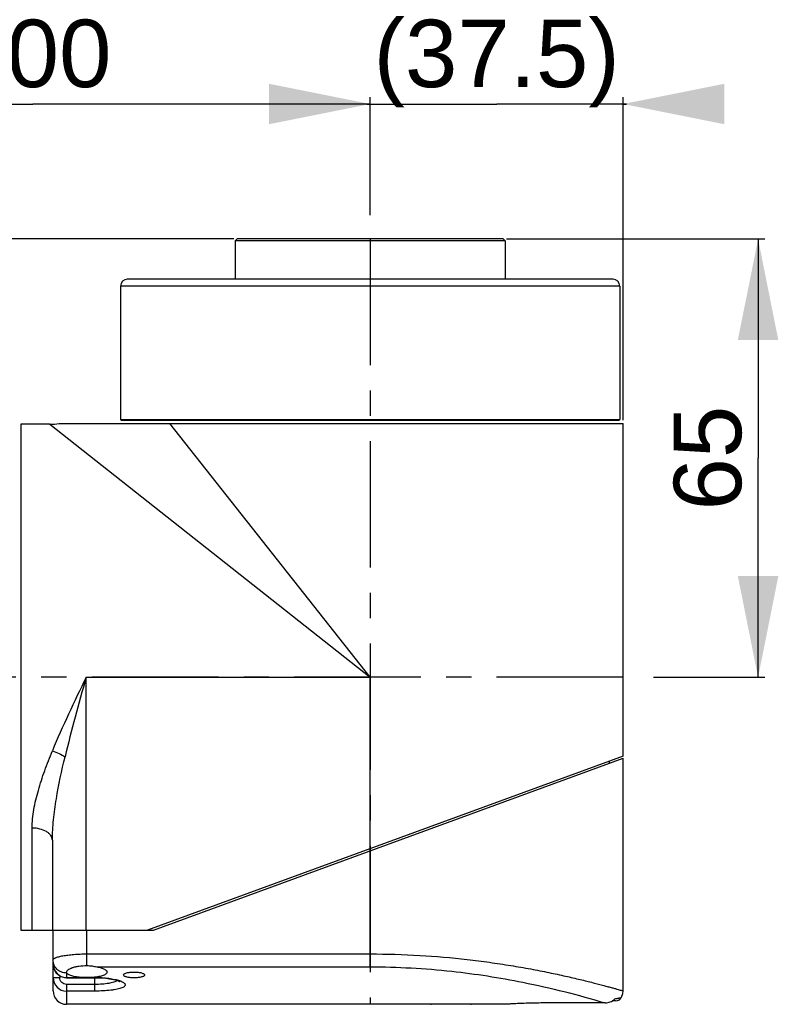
# Model space of a CAD drawing. Header units: millimetres. Extents: x 12 to 2508, y 25 to 1770.
# Tile 27 of 53: x 1638 to 1750, y 1213 to 1359. Entities that reach past the tile are written whole.
import ezdxf

# ---------------------------------------------------------------- set-up
doc = ezdxf.new("R2010")
doc.units = ezdxf.units.MM
doc.linetypes.add('CENTER', pattern=[0.6, 0.375, -0.075, 0.075, -0.075])
for name, color, linetype in [('COVER_S_PBL27', 7, 'Continuous'), ('FLANGE_E_PBL3', 7, 'Continuous'), ('HOLDER_S_PBL28', 7, 'Continuous'), ('MODULE_S_ABL26', 7, 'Continuous'), ('new_view_6_VBL0', 7, 'Continuous')]:
    doc.layers.add(name, color=color, linetype=linetype)
doc.styles.get("Standard").update_dxf_attribs({"font": 'arial.ttf'})
doc.dimstyles.new('DIMSTYLE_4', dxfattribs={"dimtxt": 10, "dimasz": 15, "dimexe": 1, "dimexo": 0.5, "dimgap": 2.5, "dimtad": 1, "dimdsep": 46, "dimtxsty": 'Standard', "dimblk": '_FILLED', "dimblk1": '_FILLED', "dimblk2": '_FILLED', "dimcen": 0.09, "dimclrt": 134, "dimazin": 2, "dimtp": 0.3, "dimtm": 0.3, "dimtfac": 1, "dimtofl": 0, "dimtmove": 0, "dimatfit": 3, "dimldrblk": '_FILLED', "dimfxl": 1, "dimtolj": 1, "dimarcsym": 0})
doc.dimstyles.new('DIMSTYLE_6', dxfattribs={"dimtxt": 10, "dimasz": 15, "dimexe": 1, "dimexo": 0.5, "dimgap": 2.5, "dimtad": 1, "dimdec": 0, "dimdsep": 46, "dimtxsty": 'Standard', "dimblk": '_FILLED', "dimblk1": '_FILLED', "dimblk2": '_FILLED', "dimcen": 0.09, "dimclrt": 134, "dimazin": 2, "dimtp": 0.8, "dimtm": 0.8, "dimtfac": 1, "dimtdec": 0, "dimtofl": 0, "dimtmove": 0, "dimatfit": 3, "dimldrblk": '_FILLED', "dimfxl": 1, "dimtolj": 1, "dimarcsym": 0})
doc.dimstyles.new('DIMSTYLE_7', dxfattribs={"dimtxt": 10, "dimasz": 6, "dimexe": 1, "dimexo": 0.5, "dimtad": 1, "dimdsep": 46, "dimtxsty": 'Standard', "dimblk": '_FILLED', "dimblk1": '_FILLED', "dimblk2": '_FILLED', "dimcen": 0.09, "dimclrt": 134, "dimazin": 2, "dimtp": 0.2, "dimtm": 0.2, "dimtfac": 1, "dimtofl": 0, "dimtmove": 0, "dimatfit": 1, "dimldrblk": '_FILLED', "dimfxl": 1, "dimtolj": 1, "dimarcsym": 0})

# ---------------------------------------------------------------- blocks, each defined once
blk = doc.blocks.new('_FILLED')
at = {"color": 0, "linetype": 'ByBlock'}
blk.add_solid([(0, 0), (-1, 0.2), (-1, -0.2)], dxfattribs=at)
blk = doc.blocks.new('*D28')
at = {"color": 134, "transparency": 16777216}
for p, q in [((552.16, 1782.09), (203.86, 1782.09)), ((204.86, 1782.09), (204.86, 1347.09)), ((204.86, 912.09), (204.86, 1347.09)), ((397.36, 912.09), (203.86, 912.09))]:
    blk.add_line(p, q, dxfattribs=at)
at = {"color": 134, "transparency": 16777216, "xscale": 15, "yscale": 15, "zscale": 15}
for p, rotation in [((204.86, 1782.09), 90), ((204.86, 912.09), 270)]:
    blk.add_blockref('_FILLED', p, dxfattribs=dict(at, rotation=rotation))
at = {"color": 134, "transparency": 16777216, "insert": (192.36, 1347.09), "char_height": 10, "width": 23, "attachment_point": 2, "rotation": 90, "line_spacing_factor": 0.9}
blk.add_mtext('870', dxfattribs=at)
blk = doc.blocks.new('*D30')
at = {"color": 134, "transparency": 16777216}
for p, q in [((472.36, 1759.83), (472.36, 1803.09)), ((472.36, 1802.09), (522.36, 1802.09)), ((572.36, 1802.09), (522.36, 1802.09)), ((572.36, 1789.33), (572.36, 1803.09))]:
    blk.add_line(p, q, dxfattribs=at)
at = {"color": 134, "transparency": 16777216, "xscale": 15, "yscale": 15, "zscale": 15, "rotation": 180}
blk.add_blockref('_FILLED', (472.36, 1802.09), dxfattribs=at)
at = {"color": 134, "transparency": 16777216, "xscale": 15, "yscale": 15, "zscale": 15}
blk.add_blockref('_FILLED', (572.36, 1802.09), dxfattribs=at)
at = {"color": 134, "transparency": 16777216, "insert": (522.36, 1814.59), "char_height": 10, "width": 23, "attachment_point": 2, "line_spacing_factor": 0.9}
blk.add_mtext('100', dxfattribs=at)
blk = doc.blocks.new('*D31')
at = {"color": 134, "transparency": 16777216}
for p, q in [((572.36, 1802.09), (571.86, 1802.09)), ((571.86, 1802.09), (591.11, 1802.09)), ((572.36, 1785.61), (572.36, 1803.09)), ((610.36, 1802.09), (591.11, 1802.09)), ((609.86, 1755.19), (609.86, 1803.09)), ((609.86, 1802.09), (610.36, 1802.09))]:
    blk.add_line(p, q, dxfattribs=at)
at = {"color": 134, "transparency": 16777216, "xscale": 15, "yscale": 15, "zscale": 15}
blk.add_blockref('_FILLED', (572.36, 1802.09), dxfattribs=at)
at = {"color": 134, "transparency": 16777216, "xscale": 15, "yscale": 15, "zscale": 15, "rotation": 180}
blk.add_blockref('_FILLED', (609.86, 1802.09), dxfattribs=at)
at = {"color": 134, "transparency": 16777216, "insert": (591.11, 1814.59), "char_height": 10, "width": 34.4815, "attachment_point": 2, "line_spacing_factor": 0.9}
blk.add_mtext('(37.5)', dxfattribs=at)
blk = doc.blocks.new('*D32')
at = {"color": 134, "transparency": 16777216}
for p, q in [((592.56, 1782.09), (630.86, 1782.09)), ((629.86, 1782.09), (629.86, 1749.59)), ((629.86, 1717.09), (629.86, 1749.59)), ((614.37, 1717.09), (630.86, 1717.09))]:
    blk.add_line(p, q, dxfattribs=at)
at = {"color": 134, "transparency": 16777216, "xscale": 15, "yscale": 15, "zscale": 15}
for p, rotation in [((629.86, 1782.09), 90), ((629.86, 1717.09), 270)]:
    blk.add_blockref('_FILLED', p, dxfattribs=dict(at, rotation=rotation))
at = {"color": 134, "transparency": 16777216, "insert": (617.36, 1749.59), "char_height": 10, "width": 15.3333, "attachment_point": 2, "rotation": 90, "line_spacing_factor": 0.9}
blk.add_mtext('65', dxfattribs=at)
blk = doc.blocks.new('COVER_S_PBL27', base_point=(567.61, 1686.84))
at = {"layer": 'COVER_S_PBL27', "color": 7}
for p, q in [((540.26, 1679.59), (609.86, 1705.09)), ((609.86, 1670.59), (609.86, 1705.09)), ((525.36, 1670.59), (525.36, 1679.59)), ((528.86, 1679.59), (540.26, 1679.59)), ((527.37, 1673.3), (527.36, 1673.36)), ((527.36, 1672.54), (531.56, 1672.54)), ((607.18, 1668.8), (599.36, 1668.8)), ((608.72, 1669.09), (608.24, 1669.09)), ((581.36, 1668.59), (527.36, 1668.59)), ((581.36, 1668.59), (581.46, 1668.6)), ((587.26, 1668.6), (587.36, 1668.59)), ((587.26, 1668.6), (587.36, 1668.59)), ((592.36, 1668.59), (587.36, 1668.59)), ((592.36, 1668.59), (592.39, 1668.6))]:
    blk.add_line(p, q, dxfattribs=at)
at = {"layer": 'COVER_S_PBL27', "color": 2}
for p, q in [((572.36, 1674.15), (572.36, 1691.35)), ((530.36, 1674.33), (530.36, 1679.59)), ((530.36, 1676.06), (572.36, 1676.06)), ((527.36, 1673.23), (527.36, 1672.54)), ((531.85, 1674.15), (572.36, 1674.15)), ((525.36, 1672.55), (526.36, 1672.55)), ((526.36, 1672.83), (526.36, 1672.55)), ((527.36, 1672.57), (529.4, 1672.57)), ((531.31, 1672.57), (531.56, 1672.57)), ((531.56, 1670.55), (531.56, 1672.57)), ((527.36, 1671.53), (527.36, 1668.59)), ((531.56, 1671.53), (527.36, 1671.53)), ((531.56, 1670.55), (527.36, 1670.55))]:
    blk.add_line(p, q, dxfattribs=at)
at = {"layer": 'COVER_S_PBL27', "color": 7}
for points in [[(525.36, 1674.58), (525.38, 1674.27), (525.52, 1673.77), (525.78, 1673.32), (526.14, 1672.96), (526.58, 1672.7), (527.06, 1672.56), (527.36, 1672.54)], [(531.56, 1672.54), (532.29, 1672.52), (533.19, 1672.45), (534, 1672.34), (534.61, 1672.2), (534.99, 1672.08), (535.19, 1671.99), (535.23, 1671.97)], [(609.59, 1669.59), (609.62, 1669.64), (609.81, 1670.18), (609.86, 1670.59)], [(608.72, 1669.09), (609.02, 1669.14), (609.3, 1669.27), (609.52, 1669.49), (609.59, 1669.59)]]:
    blk.add_lwpolyline(points, dxfattribs=at)
at = {"layer": 'COVER_S_PBL27', "color": 2}
for centre, radius, start, end in [((527.36, 1674.58), 2, 179.9808, 269.9748), ((527.36, 1675.29), 2.06, 269.5475, 269.9999), ((527.36, 1672.55), 2, 179.9952, 269.9922), ((533.8, 1668), 4.33, 69.8881, 70.7773)]:
    blk.add_arc(centre, radius, start, end, dxfattribs=at)
at = {"layer": 'COVER_S_PBL27', "color": 7}
for centre, radius, start, end in [((527.36, 1670.59), 2, 180, 270), ((607.22, 1670.79), 1.98, 312.078, 315.7043), ((584.36, 1548.59), 120.04, 90.0002, 91.4323)]:
    blk.add_arc(centre, radius, start, end, dxfattribs=at)
at = {"layer": 'COVER_S_PBL27', "color": 2}
for points, knots in [([(525.36, 1675.16), (525.36, 1675.22), (525.44, 1675.32), (525.58, 1675.42), (525.74, 1675.5), (525.95, 1675.58), (526.31, 1675.68), (526.85, 1675.8), (527.6, 1675.91), (528.45, 1675.99), (529.39, 1676.05), (530.03, 1676.06), (530.36, 1676.06)], [0, 0, 0, 0, 0.037125, 0.064855, 0.09996, 0.142667, 0.192894, 0.314662, 0.461774, 0.629219, 0.810959, 1, 1, 1, 1]), ([(527.34, 1673.23), (527.08, 1673.24), (526.56, 1673.34), (525.9, 1673.76), (525.46, 1674.4), (525.36, 1674.91), (525.36, 1675.16)], [0, 0, 0, 0, 0.254544, 0.506373, 0.754489, 1, 1, 1, 1]), ([(572.36, 1676.06), (574.81, 1676.06), (579.62, 1675.92), (585.52, 1675.41), (590.02, 1674.84), (593.15, 1674.36), (596.09, 1673.85), (598.79, 1673.32), (601.24, 1672.79), (603.42, 1672.29), (605.3, 1671.82), (606.68, 1671.46), (607.62, 1671.21), (608.2, 1671.06), (608.69, 1670.92), (609.1, 1670.8), (609.4, 1670.72), (609.67, 1670.64), (609.74, 1670.63), (609.87, 1670.59), (609.86, 1670.59)], [0, 0, 0, 0, 0.193421, 0.379413, 0.467455, 0.551119, 0.629657, 0.702358, 0.76854, 0.827551, 0.878766, 0.921601, 0.939711, 0.955534, 0.969019, 0.980119, 0.988792, 0.995012, 0.998753, 1, 1, 1, 1]), ([(572.36, 1674.15), (576.4, 1674.15), (584, 1673.73), (595.66, 1671.91), (603.18, 1670), (607.18, 1668.8)], [0, 0, 0, 0, 0.3429, 0.644974, 1, 1, 1, 1]), ([(527.36, 1671.53), (527.23, 1671.53), (526.96, 1671.59), (526.63, 1671.82), (526.41, 1672.15), (526.36, 1672.42), (526.36, 1672.55)], [0, 0, 0, 0, 0.249976, 0.499918, 0.749904, 1, 1, 1, 1]), ([(531.56, 1672.57), (532.25, 1672.57), (533.24, 1672.52), (534.46, 1672.31), (534.99, 1672.17), (535.22, 1672.09)], [0, 0, 0, 0, 0.560437, 0.801457, 1, 1, 1, 1]), ([(534.86, 1672.12), (534.8, 1672.07), (534.63, 1671.98), (534.22, 1671.82), (533.54, 1671.66), (532.6, 1671.56), (531.92, 1671.53), (531.56, 1671.53)], [0, 0, 0, 0, 0.073279, 0.164103, 0.396275, 0.683089, 1, 1, 1, 1]), ([(535.28, 1672.07), (535.39, 1672.03), (535.57, 1671.95), (535.81, 1671.82), (535.97, 1671.69), (536.06, 1671.54), (536.06, 1671.38), (535.95, 1671.25), (535.78, 1671.12), (535.54, 1671.01), (535.22, 1670.91), (534.84, 1670.82), (534.4, 1670.74), (533.7, 1670.64), (532.75, 1670.57), (531.97, 1670.55), (531.56, 1670.55)], [0, 0, 0, 0, 0.057221, 0.10351, 0.139271, 0.166434, 0.189834, 0.21678, 0.252408, 0.29874, 0.356242, 0.42468, 0.503291, 0.590971, 0.787417, 1, 1, 1, 1]), ([(608.64, 1669.41), (608.72, 1669.42), (608.86, 1669.45), (609.06, 1669.48), (609.22, 1669.52), (609.35, 1669.54), (609.45, 1669.56), (609.52, 1669.58), (609.55, 1669.59), (609.57, 1669.59), (609.58, 1669.59), (609.59, 1669.59), (609.59, 1669.59)], [0, 0, 0, 0, 0.247222, 0.452424, 0.622616, 0.760032, 0.866137, 0.941333, 0.967398, 0.985812, 0.996647, 1, 1, 1, 1])]:
    blk.add_open_spline(points, degree=3, knots=knots, dxfattribs=at)
at = {"layer": 'COVER_S_PBL27', "color": 7}
for points, knots in [([(527.36, 1673.36), (527.36, 1673.5), (527.55, 1673.71), (527.86, 1673.89), (528.23, 1674.04), (528.68, 1674.16), (529.4, 1674.29), (529.97, 1674.33), (530.36, 1674.33)], [0, 0, 0, 0, 0.123882, 0.219598, 0.339591, 0.482008, 0.643219, 1, 1, 1, 1]), ([(529.4, 1672.57), (529.14, 1672.6), (528.66, 1672.66), (528.1, 1672.79), (527.75, 1672.94), (527.52, 1673.06), (527.39, 1673.2), (527.37, 1673.3)], [0, 0, 0, 0, 0.357823, 0.650768, 0.767574, 0.863584, 1, 1, 1, 1]), ([(530.36, 1674.33), (530.62, 1674.33), (531.12, 1674.29), (531.61, 1674.2), (531.85, 1674.15)], [0, 0, 0, 0, 0.516864, 1, 1, 1, 1]), ([(533.36, 1673.36), (533.36, 1673.32), (533.33, 1673.22), (533.21, 1673.09), (533.03, 1672.97), (532.79, 1672.86), (532.49, 1672.77), (531.99, 1672.65), (531.59, 1672.6), (531.31, 1672.57)], [0, 0, 0, 0, 0.059425, 0.131232, 0.222932, 0.337294, 0.474276, 0.63238, 1, 1, 1, 1]), ([(531.85, 1674.15), (532.06, 1674.11), (532.44, 1674.03), (532.87, 1673.87), (533.12, 1673.71), (533.25, 1673.6), (533.34, 1673.49), (533.36, 1673.4), (533.36, 1673.36)], [0, 0, 0, 0, 0.36351, 0.651752, 0.765148, 0.858581, 0.934769, 1, 1, 1, 1]), ([(535.79, 1672.94), (535.79, 1673.01), (535.89, 1673.11), (536.06, 1673.19), (536.34, 1673.29), (536.78, 1673.36), (537.15, 1673.38), (537.36, 1673.38)], [0, 0, 0, 0, 0.11883, 0.21355, 0.333679, 0.639613, 1, 1, 1, 1]), ([(537.36, 1673.38), (537.56, 1673.38), (537.94, 1673.36), (538.38, 1673.29), (538.66, 1673.19), (538.82, 1673.11), (538.93, 1673.01), (538.93, 1672.94)], [0, 0, 0, 0, 0.360409, 0.666328, 0.786448, 0.881165, 1, 1, 1, 1]), ([(530.36, 1672.55), (530.28, 1672.55), (529.96, 1672.55), (529.64, 1672.55), (529.4, 1672.57)], [0, 0, 0, 0, 0.254152, 1, 1, 1, 1]), ([(531.31, 1672.57), (531.23, 1672.57), (530.92, 1672.55), (530.6, 1672.55), (530.36, 1672.55)], [0, 0, 0, 0, 0.244258, 1, 1, 1, 1]), ([(537.36, 1672.52), (537.15, 1672.52), (536.86, 1672.53), (536.48, 1672.58), (536.25, 1672.63), (536.06, 1672.7), (535.89, 1672.77), (535.79, 1672.87), (535.79, 1672.94)], [0, 0, 0, 0, 0.36138, 0.524493, 0.668103, 0.788069, 0.882282, 1, 1, 1, 1]), ([(538.93, 1672.94), (538.93, 1672.87), (538.82, 1672.77), (538.66, 1672.7), (538.46, 1672.63), (538.23, 1672.58), (537.86, 1672.53), (537.56, 1672.52), (537.36, 1672.52)], [0, 0, 0, 0, 0.11771, 0.211924, 0.331897, 0.475512, 0.63863, 1, 1, 1, 1]), ([(599.36, 1668.8), (598.46, 1668.8), (597.17, 1668.78), (595.52, 1668.74), (594.47, 1668.7), (593.61, 1668.66), (592.97, 1668.63), (592.58, 1668.6), (592.4, 1668.6), (592.36, 1668.59)], [0, 0, 0, 0, 0.382549, 0.555386, 0.706911, 0.831302, 0.923785, 0.98076, 1, 1, 1, 1]), ([(587.36, 1668.59), (587.34, 1668.59), (587.26, 1668.59), (587.09, 1668.6), (586.82, 1668.6), (586.45, 1668.61), (586, 1668.62), (585.3, 1668.63), (584.74, 1668.63), (584.36, 1668.63)], [0, 0, 0, 0, 0.019224, 0.076144, 0.168551, 0.29291, 0.444458, 0.617307, 1, 1, 1, 1])]:
    blk.add_open_spline(points, degree=3, knots=knots, dxfattribs=at)
at = {"layer": 'COVER_S_PBL27', "color": 2}
blk.add_open_spline([(527.36, 1673.23), (527.36, 1673.26), (527.36, 1673.28), (527.37, 1673.3)], degree=3, dxfattribs=at)
at = {"layer": 'COVER_S_PBL27', "color": 7}
for points in [[(607.18, 1668.8), (607.44, 1668.8), (607.71, 1668.85), (607.95, 1668.95)], [(607.95, 1668.95), (608.17, 1669.03), (608.37, 1669.16), (608.55, 1669.32)]]:
    blk.add_open_spline(points, degree=3, dxfattribs=at)
blk = doc.blocks.new('HOLDER_S_PBL28', base_point=(565.21, 1717.14))
at = {"layer": 'HOLDER_S_PBL28', "color": 7}
for p, q in [((520.56, 1754.59), (520.56, 1679.59)), ((524.86, 1754.59), (520.56, 1754.59)), ((526.27, 1754.69), (609.86, 1754.69)), ((609.86, 1705.39), (609.86, 1754.69)), ((609.86, 1705.39), (539.36, 1679.59)), ((607.86, 1704.36), (607.86, 1704.66)), ((525.26, 1692.93), (525.26, 1679.59)), ((520.56, 1679.59), (539.36, 1679.59))]:
    blk.add_line(p, q, dxfattribs=at)
at = {"layer": 'HOLDER_S_PBL28', "color": 2}
for p, q in [((524.86, 1754.59), (572.36, 1717.09)), ((572.36, 1717.09), (542.67, 1754.69)), ((530.26, 1679.59), (530.26, 1717.09)), ((530.26, 1717.09), (572.36, 1717.09)), ((572.36, 1691.35), (572.36, 1717.09)), ((522.26, 1679.59), (522.26, 1694.72))]:
    blk.add_line(p, q, dxfattribs=at)
at = {"layer": 'HOLDER_S_PBL28', "color": 7}
blk.add_arc((524.86, 1764.61), 10.01, 270.0058, 278.1045, dxfattribs=at)
at = {"layer": 'HOLDER_S_PBL28', "color": 2}
for points, knots in [([(530.26, 1717.09), (529.38, 1715.27), (527.65, 1711.66), (526.01, 1708.01), (525.26, 1706.17)], [0, 0, 0, 0, 0.504663, 1, 1, 1, 1]), ([(530.26, 1717.09), (529.71, 1715.13), (528.62, 1711.21), (527.6, 1707.27), (527.13, 1705.3)], [0, 0, 0, 0, 0.502071, 1, 1, 1, 1]), ([(522.26, 1694.72), (522.26, 1695.64), (522.46, 1697.53), (523.15, 1700.37), (524.1, 1703.26), (524.86, 1705.2), (525.26, 1706.17)], [0, 0, 0, 0, 0.231581, 0.477266, 0.734335, 1, 1, 1, 1]), ([(525.26, 1706.17), (525.6, 1706.05), (526.24, 1705.8), (526.85, 1705.47), (527.13, 1705.3)], [0, 0, 0, 0, 0.522446, 1, 1, 1, 1]), ([(525.26, 1692.93), (525.26, 1693.94), (525.39, 1695.99), (525.97, 1700.13), (526.64, 1703.23), (527.13, 1705.3)], [0, 0, 0, 0, 0.241856, 0.490191, 1, 1, 1, 1]), ([(525.26, 1692.93), (525.26, 1693.04), (525.21, 1693.29), (525.03, 1693.63), (524.75, 1693.94), (524.22, 1694.32), (523.38, 1694.63), (522.64, 1694.72), (522.26, 1694.72)], [0, 0, 0, 0, 0.092842, 0.191704, 0.300679, 0.421694, 0.696585, 1, 1, 1, 1])]:
    blk.add_open_spline(points, degree=3, knots=knots, dxfattribs=at)
blk = doc.blocks.new('MODULE_S_ABL26', base_point=(565.21, 1711.64))
at = {"layer": 'COVER_S_PBL27'}
blk.add_blockref('COVER_S_PBL27', (567.61, 1686.84), dxfattribs=at)
at = {"layer": 'HOLDER_S_PBL28'}
blk.add_blockref('HOLDER_S_PBL28', (565.21, 1717.14), dxfattribs=at)
blk = doc.blocks.new('FLANGE_E_PBL3', base_point=(411.606, 1363.343))
at = {"layer": 'FLANGE_E_PBL3', "color": 7}
for p, q in [((552.357, 1781.793), (552.657, 1782.093)), ((552.357, 1781.793), (552.357, 1776.093)), ((592.357, 1781.793), (552.357, 1781.793)), ((592.057, 1782.093), (552.657, 1782.093)), ((592.357, 1781.793), (592.057, 1782.093)), ((592.357, 1781.793), (592.357, 1776.093)), ((608.357, 1776.093), (536.357, 1776.093)), ((535.357, 1775.093), (535.357, 1755.293)), ((609.357, 1775.093), (609.357, 1755.293)), ((535.357, 1755.293), (535.457, 1755.193)), ((535.357, 1755.293), (609.357, 1755.293)), ((535.457, 1755.193), (609.257, 1755.193)), ((609.357, 1755.293), (609.257, 1755.193))]:
    blk.add_line(p, q, dxfattribs=at)
at = {"layer": 'FLANGE_E_PBL3', "color": 2}
blk.add_line((609.357, 1775.093), (535.357, 1775.093), dxfattribs=at)
at = {"layer": 'FLANGE_E_PBL3', "color": 7}
for centre, start, end in [((536.357, 1775.093), 90, 180), ((608.357, 1775.093), 0, 90)]:
    blk.add_arc(centre, 1, start, end, dxfattribs=at)
at = {"layer": 'FLANGE_E_PBL3', "color": 134}
for base, p1, p2, angle, dimstyle, picture, middle in [((472.357, 1802.093), (572.357, 1788.832), (472.357, 1759.329), 180, 'DIMSTYLE_4', '*D30', (522.618, 1802.093)), ((204.857, 912.093), (552.657, 1782.093), (397.857, 912.093), 270, 'DIMSTYLE_6', '*D28', (204.857, 1347.113))]:
    dim = blk.add_linear_dim(base=base, p1=p1, p2=p2, angle=angle, dimstyle=dimstyle, dxfattribs=at)
    dim.commit()
    dim.dimension.update_dxf_attribs({"geometry": picture, "text_midpoint": middle, "dimtype": 128})
dim = blk.add_linear_dim(base=(609.857, 1802.093), p1=(572.357, 1785.105), p2=(609.857, 1754.693), text='(<>)', dimstyle='DIMSTYLE_4', dxfattribs=at)
dim.commit()
dim.dimension.update_dxf_attribs({"geometry": '*D31', "text_midpoint": (591.107, 1802.093), "dimtype": 128})
dim = blk.add_linear_dim(base=(629.855, 1717.093), p1=(592.057, 1782.093), p2=(613.871, 1717.093), angle=270, dimstyle='DIMSTYLE_7', override={"dimpost": '<>'}, dxfattribs=at)
dim.commit()
dim.dimension.update_dxf_attribs({"geometry": '*D32', "text_midpoint": (629.855, 1749.473), "dimtype": 128})
blk = doc.blocks.new('NEW_VIEW_6_VBL0', base_point=(411.61, 1363.34))
at = {"layer": 'FLANGE_E_PBL3'}
blk.add_blockref('FLANGE_E_PBL3', (411.61, 1363.34), dxfattribs=at)
at = {"layer": 'MODULE_S_ABL26'}
blk.add_blockref('MODULE_S_ABL26', (565.21, 1711.64), dxfattribs=at)

msp = doc.modelspace()

# ---------------------------------------------------------------- linework, layer by layer
at = {"color": 1, "linetype": 'CENTER', "ltscale": 50}
for p, q in [((1690, 1326.644), (1690, 1213.144)), ((1727.5, 1261.644), (1541.5, 1261.644))]:
    msp.add_line(p, q, dxfattribs=at)

# ---------------------------------------------------------------- block references
at = {"layer": 'new_view_6_VBL0'}
msp.add_blockref('NEW_VIEW_6_VBL0', (1529.249, 907.894), dxfattribs=at)

doc.saveas('drawing.dxf')
